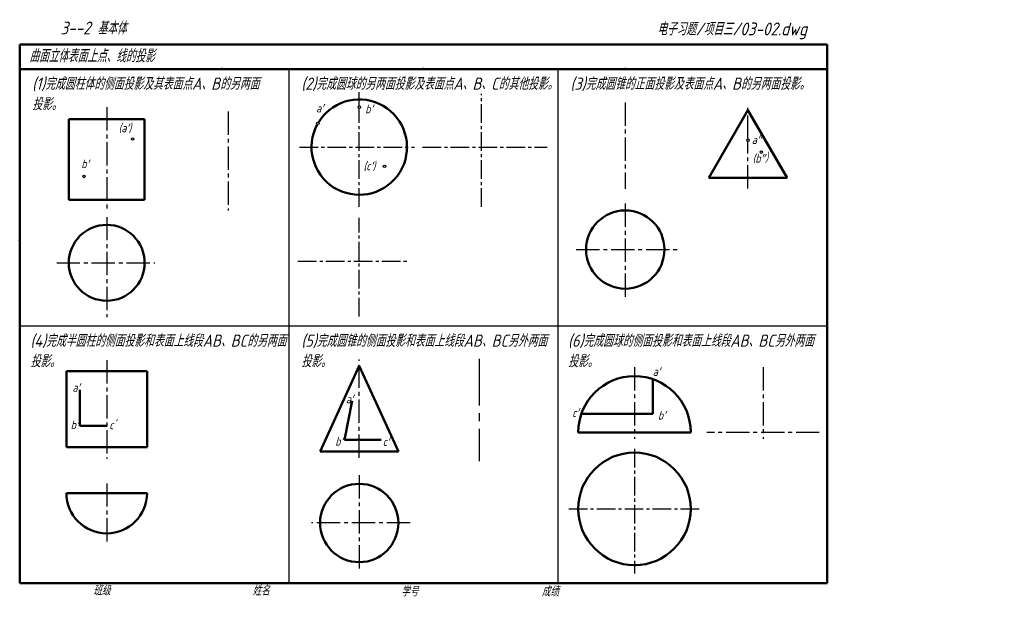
# Model space of a CAD drawing. Header units: millimetres. Extents: x 79 to 481, y 66 to 302.
import ezdxf

# ---------------------------------------------------------------- set-up
doc = ezdxf.new("R2010")
doc.units = ezdxf.units.MM
doc.linetypes.add('CENTER2', pattern=[28.575, 19.05, -3.175, 3.175, -3.175])
for name, color, linetype, lineweight in [('文字层', 227, 'Continuous', 20), ('点画线层', 3, 'CENTER2', 25), ('粗实线层', 7, 'Continuous', 50)]:
    doc.layers.add(name, color=color, linetype=linetype, lineweight=lineweight)
doc.layers.add('细实线层', color=7, linetype='Continuous')
doc.styles.add('工程字体（斜）', font='gbeitc.shx', dxfattribs={"bigfont": 'gbcbig.shx'})
doc.styles.add('工程斜体', font='gbeitc.shx', dxfattribs={"bigfont": 'gbcbig.shx'})

msp = doc.modelspace()

# ---------------------------------------------------------------- linework, layer by layer
at = {"layer": '点画线层', "color": 7, "ltscale": 0.5}
for p, q in [((217.69, 266.73), (217.69, 272.55)), ((114.48, 266.42), (114.48, 224.69)), ((326.41, 268.43), (326.41, 233.05)), ((376.53, 253.51), (376.53, 267.63)), ((164.16, 264.72), (164.16, 224.26)), ((376.53, 233.24), (376.53, 252.51)), ((326.41, 227.07), (326.41, 188.11)), ((114.48, 221.61), (114.48, 180.69)), ((306.34, 208.31), (348.05, 208.31)), ((94.03, 202.89), (134.08, 202.89)), ((114.48, 163.08), (114.48, 122.87)), ((217.68, 123.18), (217.68, 163.34)), ((330.18, 160.27), (330.18, 131.05)), ((382.72, 160.27), (382.72, 131.05)), ((405.72, 133.61), (359.72, 133.61)), ((114.48, 112.8), (114.48, 88.6)), ((217.68, 116.11), (217.68, 76.6)), ((238.47, 96.6), (198.21, 96.6))]:
    msp.add_line(p, q, dxfattribs=at)
at = {"layer": '点画线层', "color": 7, "ltscale": 0.4}
for p, q in [((267.64, 225.73), (267.64, 271.94)), ((217.69, 225.73), (217.69, 266.23)), ((193.29, 250.17), (240.25, 250.17)), ((243.59, 250.17), (294.53, 250.17)), ((217.69, 181.02), (217.69, 221.29)), ((192.65, 203.6), (238.11, 203.6)), ((330.18, 126.89), (330.18, 75.96)), ((303.31, 102.38), (357.17, 102.38))]:
    msp.add_line(p, q, dxfattribs=at)
at = {"layer": '点画线层', "color": 7}
msp.add_line((266.75, 163.66), (266.75, 121.85), dxfattribs=at)
at = {"layer": '粗实线层', "color": 7, "ltscale": 0.5}
for p, q in [((408.91, 292.03), (78.91, 292.03)), ((78.91, 292.03), (78.91, 282.03)), ((408.91, 282.03), (408.91, 292.03)), ((78.91, 282.03), (78.91, 72.03)), ((238.88, 282.03), (78.91, 282.03)), ((408.91, 282.03), (238.88, 282.03)), ((408.91, 72.03), (408.91, 282.03)), ((129.98, 261.62), (98.98, 261.62)), ((98.98, 261.62), (98.98, 228.62)), ((129.98, 228.62), (129.98, 261.62)), ((360.53, 237.56), (376.53, 265.27)), ((392.53, 237.56), (376.53, 265.27)), ((360.53, 237.56), (392.53, 237.56)), ((129.98, 228.62), (98.98, 228.62)), ((130.98, 158.6), (97.98, 158.6)), ((97.98, 158.6), (97.98, 127.6)), ((130.98, 127.6), (130.98, 158.6)), ((217.68, 160.75), (201.68, 125.75)), ((217.68, 160.75), (233.68, 125.75)), ((337.69, 155.35), (337.69, 141.22)), ((103.53, 150.94), (103.53, 136.29)), ((214.83, 146.45), (211.65, 130.54)), ((337.69, 141.22), (308.48, 141.22)), ((103.53, 136.29), (114.48, 136.29)), ((353.18, 133.61), (307.18, 133.61)), ((211.65, 130.54), (226.69, 130.54)), ((130.98, 127.6), (97.98, 127.6)), ((233.68, 125.75), (201.68, 125.75)), ((130.98, 108.85), (97.98, 108.85)), ((78.91, 72.03), (408.91, 72.03))]:
    msp.add_line(p, q, dxfattribs=at)
for centre, radius in [((326.41, 208.31), 16), ((114.48, 202.89), 15.5), ((330.18, 102.38), 23), ((217.68, 96.6), 16)]:
    msp.add_circle(centre, radius, dxfattribs=at)
for centre, radius, start, end in [((217.69, 250.17), 19.5, 151.7586, 134.6834), ((217.69, 250.17), 19.5, 137.6217, 148.8203), ((217.69, 250.17), 19.5, 134.6834, 137.6217), ((330.18, 133.61), 23, 0, 180), ((114.48, 108.85), 16.5, 180, 0)]:
    msp.add_arc(centre, radius, start, end, dxfattribs=at)
at = {"layer": '粗实线层', "color": 7}
for p in [(161.41, 282.03), (243.91, 282.03), (326.41, 282.03), (78.91, 212.03)]:
    msp.add_point(p, dxfattribs=at)
at = {"layer": '细实线层', "color": 7, "ltscale": 0.5}
for p, q in [((188.91, 282.03), (188.91, 72.03)), ((298.91, 282.03), (298.91, 72.03)), ((408.91, 177.03), (78.91, 177.03))]:
    msp.add_line(p, q, dxfattribs=at)
for centre in [(217.69, 266.48), (200.75, 259.84), (125.08, 253.5), (376.53, 253.01), (382.03, 248.12), (228.01, 242.29), (105.23, 238.17)]:
    msp.add_circle(centre, 0.5, dxfattribs=at)
at = {"layer": '细实线层', "color": 7}
msp.add_point((78.91, 212.03), dxfattribs=at)

# ---------------------------------------------------------------- texts
at = {"layer": '文字层', "color": 7, "style": '工程字体（斜）'}
for s, p in [('班级', (108.94, 67.06)), ('姓名', (174.03, 67.04)), ('学号', (234.8, 66.66)), ('成绩', (292.23, 66.66))]:
    msp.add_text(s, height=3.5, dxfattribs=at).set_placement(p)
at = {"layer": '细实线层', "color": 7, "ltscale": 0.5}
for s, style, p in [('    3--2 基本体  ', '工程字体（斜）', (84.19, 296.2)), ('电子习题/项目三/03-02.dwg', '工程斜体', (339.42, 295.81)), ('曲面立体表面上点、线的投影', '工程斜体', (82.83, 284.81))]:
    msp.add_text(s, height=5.25, dxfattribs=dict(at, style=style)).set_placement(p)
at = {"layer": '细实线层', "color": 7, "attachment_point": 1, "style": '工程斜体'}
for s, insert, char_height, width in [('(1)完成圆柱体的侧面投影及其表面点A、B的另两面投影。', (84.01, 278.57), 5, 96.3911), ('(2)完成圆球的另两面投影及表面点A、B、C的其他投影。', (194.01, 278.57), 5, 100.1468), ('(3)完成圆锥的正面投影及表面点A、B的另两面投影。', (304.01, 278.57), 5, 98.784), ('a′', (200.05, 267.83), 3.5, 4.3248), ('b′', (220.13, 267.51), 3.5, 4.3248), ('(a′)', (119.33, 259.76), 3.5, 9.1718), ('a″', (378.11, 254.96), 3.5, 4.9229), ('(b″）', (378.44, 247.33), 3.5, 7.3162), ('b′', (104.07, 245.09), 3.5, 4.3248), ('(c′)', (219.41, 244.22), 3.5, 6.8078), ('(4)完成半圆柱的侧面投影和表面上线段AB、BC的另两面投影。', (83.29, 173.57), 5, 106.1652), ('(5)完成圆锥的侧面投影和表面上线段AB、BC另外两面投影。', (194.01, 173.57), 5, 102.0811), ('(6)完成圆球的侧面投影和表面上线段AB、BC另外两面投影。', (303.03, 173.57), 5, 102.0811), ('a′', (337.64, 160.22), 3.5, 4.3248), ('a′', (100.46, 153.71), 3.5, 4.3248), ('a′', (212.21, 148.99), 3.5, 4.3248), ('c′', (304.7, 143.38), 3.5, 4.3248), ('b′', (339.75, 142.36), 3.5, 4.3248), ('b′', (99.73, 138.46), 3.5, 4.3248), ("c'", (115.49, 138.41), 3.5, 1.6289), ('b′', (207.86, 131.73), 3.5, 4.3248), ('c′', (227.27, 131.59), 3.5, 4.3248)]:
    msp.add_mtext(s, dxfattribs=dict(at, insert=insert, char_height=char_height, width=width))

doc.saveas('drawing.dxf')
